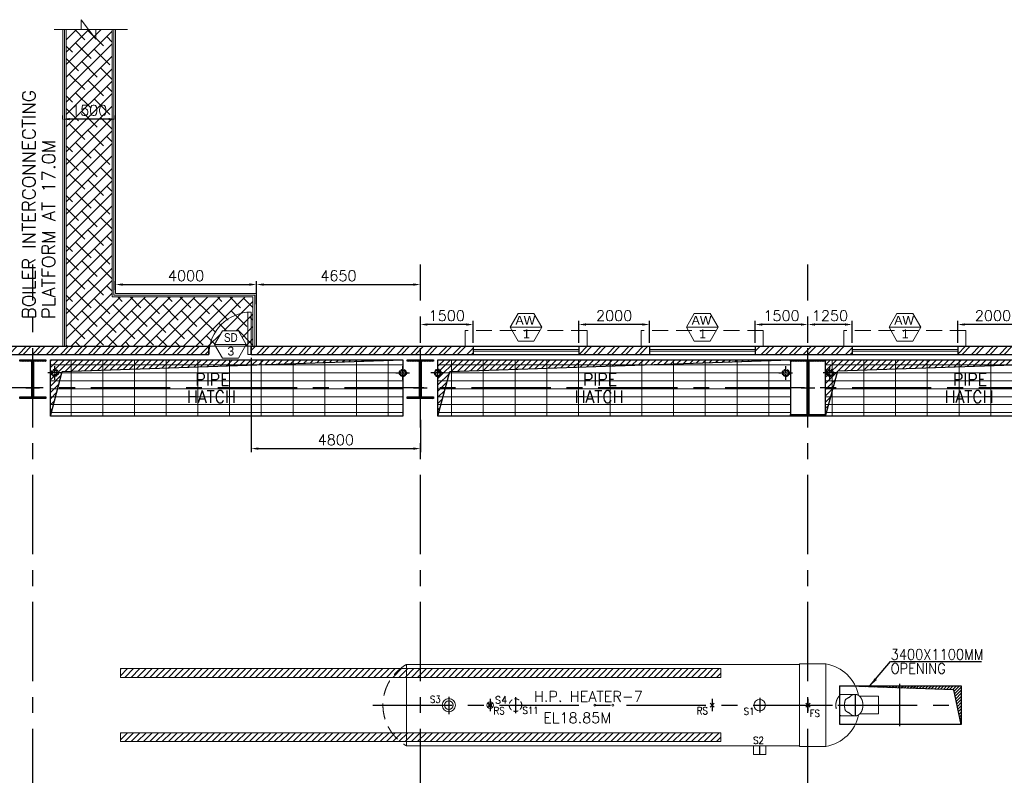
# Model space of a CAD drawing. Header units: inches. Extents: x 0 to 1564127, y -23460 to 23144100.
# Tile 112 of 215: x 459343 to 487286, y 126735 to 148170. Entities that reach past the tile are written whole.
import ezdxf
from ezdxf.enums import TextEntityAlignment as Align

# ---------------------------------------------------------------- set-up
doc = ezdxf.new("R2010")
doc.units = ezdxf.units.IN
doc.header["$LTSCALE"] = 1800
doc.header["$MEASUREMENT"] = 0
for name, pattern in [('1 NORTH ELEVATION$0$NORTH ELEVATION$0$HIDDEN', [0.375, 0.25, -0.125]), ('CENTER', [2, 1.25, -0.25, 0.25, -0.25]), ('CENTER2', [1.125, 0.75, -0.125, 0.125, -0.125]), ('HIDDEN', [0.375, 0.25, -0.125]), ('HIDDEN2', [0.1875, 0.125, -0.0625])]:
    doc.linetypes.add(name, pattern=pattern)
doc.layers.get('0').update_dxf_attribs({"color": 253, "lineweight": 9})
for name, color, linetype, lineweight in [('2CON', 1, 'Continuous', 13), ('A-CHEQUERED PLATE HATCH', 252, 'Continuous', 9), ('A-DOOR', 31, 'Continuous', 9), ('A-REMOVABLE GRATING', 252, 'Continuous', 9), ('A-WIN TAG', 3, 'Continuous', 13), ('A-WIN TAG TEXT', 3, 'Continuous', 13), ('EQUIP', 8, 'HIDDEN', 9), ('STAIR', 2, 'Continuous', 18), ('STEEL', 231, 'Continuous', 18), ('SUNSHADE', 2, '1 NORTH ELEVATION$0$NORTH ELEVATION$0$HIDDEN', 13), ('WALL HATCH', 251, 'Continuous', 13), ('WINDOW', 3, 'Continuous', 13)]:
    doc.layers.add(name, color=color, linetype=linetype, lineweight=lineweight)
for name, color, linetype in [('CEN', 2, 'CENTER'), ('COL', 1, 'Continuous'), ('DIM', 4, 'Continuous'), ('GRID', 251, 'CENTER'), ('OPENING', 40, 'Continuous'), ('RAIN WATER', 6, 'Continuous'), ('TEXT', 3, 'Continuous'), ('WALL', 6, 'Continuous'), ('WALL1', 6, 'Continuous')]:
    doc.layers.add(name, color=color, linetype=linetype)
doc.styles.add('ROAMNS', font='ROMANS.shx')
doc.styles.add('ROMANS', font='romans.shx')
doc.styles.get("Standard").update_dxf_attribs({"font": 'arial.ttf'})
doc.linetypes.add('FENCELINE1', pattern='A,0.25,-0.1,[133,ltypeshp.shx,S=0.1,R=0,X=-0.1,Y=0],-0.1,1', length=1.45)
doc.dimstyles.new('DIM INT 1', dxfattribs={"dimtxt": 300, "dimasz": 200, "dimexe": 100, "dimexo": 100, "dimgap": 100, "dimtad": 1, "dimdec": 0, "dimzin": 13, "dimdsep": 46, "dimlunit": 5, "dimtxsty": 'ROAMNS', "dimblk1": 'CLOSEDBLANK', "dimcen": 0.09, "dimclrd": 9, "dimclre": 9, "dimclrt": 4, "dimadec": 0, "dimazin": 0, "dimtfac": 1, "dimtdec": 0, "dimtix": 1, "dimtmove": 2, "dimatfit": 3, "dimfxl": 1, "dimtolj": 1, "dimtzin": 13, "dimarcsym": 0})
doc.dimstyles.new('STANDARD1', dxfattribs={"dimtxt": 300, "dimasz": 250, "dimexe": 0, "dimexo": 0, "dimgap": 80, "dimtad": 1, "dimdec": 0, "dimzin": 0, "dimdsep": 46, "dimtxsty": 'ROMANS', "dimcen": 0, "dimclrd": 4, "dimclre": 4, "dimclrt": 7, "dimadec": 0, "dimazin": 0, "dimtfac": 0.09, "dimtdec": 0, "dimtix": 1, "dimtofl": 0, "dimtmove": 0, "dimatfit": 3, "dimfxl": 1, "dimtolj": 1, "dimtzin": 0, "dimarcsym": 0})

# ---------------------------------------------------------------- blocks, each defined once
blk = doc.blocks.new('C-ROW COLUMN (above17m)')
at = {"layer": 'COL'}
h = blk.add_hatch(dxfattribs=at)
h.set_pattern_fill('ANSI31', color=256, scale=200, style=0)
h.set_pattern_definition([(45, (-78771.347, -120071.694), (-17.6776695, 17.6776695), [])])
h.paths.add_polyline_path([(22, 755), (-22, 755), (-22, -255), (22, -255)])
h.paths.add_polyline_path([(370, -300), (370, -255), (-370, -255), (-370, -300)])
h.paths.add_polyline_path([(-370, 800), (-370, 755), (370, 755), (370, 800)])
at = {"layer": 'CEN'}
for p, q in [((0, -300), (0, 800)), ((-192, 0), (192, 0))]:
    blk.add_line(p, q, dxfattribs=at)
at = {"layer": 'COL'}
for points in [[(-370, 800), (370, 800), (370, 755), (-370, 755)], [(-22, 755), (22, 755), (22, -255), (-22, -255)], [(-370, -255), (370, -255), (370, -300), (-370, -300)]]:
    blk.add_lwpolyline(points, close=True, dxfattribs=at)
blk = doc.blocks.new('RWDP')
at = {"layer": 'RAIN WATER', "linetype": 'CENTER2', "ltscale": 0.05}
for p, q in [((495, -425), (495, -825)), ((695, -625), (295, -625))]:
    blk.add_line(p, q, dxfattribs=at)
at = {"layer": 'RAIN WATER', "linetype": 'HIDDEN2', "ltscale": 0.25}
blk.add_circle((495, -625), 100, dxfattribs=at)
at = {"layer": 'RAIN WATER', "ltscale": 0.25}
blk.add_circle((495, -625), 75, dxfattribs=at)
blk = doc.blocks.new('*D1092')
at = {"layer": 'Defpoints', "color": 0, "transparency": 16777216}
for p in [(460564, 145349), (460564, 145249), (462064, 145249)]:
    blk.add_point(p, dxfattribs=at)
at = {"layer": 'DIM', "color": 9, "lineweight": -2, "transparency": 16777216}
for p, q in [((460564, 145349), (460564, 145449)), ((461864, 145349), (460764, 145349)), ((462064, 145349), (462064, 145449))]:
    blk.add_line(p, q, dxfattribs=at)
at = {"layer": 'DIM', "color": 9, "transparency": 16777216}
for points in [[(460764, 145383), (460764, 145316), (460564, 145349)], [(461864, 145383), (461864, 145316), (462064, 145349)]]:
    blk.add_solid(points, dxfattribs=at)
at = {"layer": 'DIM', "color": 4, "transparency": 16777216, "insert": (461314, 145599), "char_height": 300, "attachment_point": 5, "style": 'ROAMNS'}
blk.add_mtext('\\A1;1500', dxfattribs=at)
blk = doc.blocks.new('_ClosedBlank')
at = {"color": 0, "linetype": 'ByBlock', "lineweight": -2}
for p, q in [((-1, 0.17), (0, 0)), ((-1, 0.17), (-1, -0.17)), ((0, 0), (-1, -0.17))]:
    blk.add_line(p, q, dxfattribs=at)
blk = doc.blocks.new('*D1093')
at = {"layer": 'Defpoints', "color": 0, "transparency": 16777216}
for p in [(466064, 140657), (462064, 140405), (466064, 140405)]:
    blk.add_point(p, dxfattribs=at)
at = {"layer": 'DIM', "color": 9, "lineweight": -2, "transparency": 16777216}
for p, q in [((462064, 140505), (462064, 140757)), ((462264, 140657), (465864, 140657)), ((466064, 140505), (466064, 140757))]:
    blk.add_line(p, q, dxfattribs=at)
at = {"layer": 'DIM', "color": 9, "transparency": 16777216}
for points in [[(462264, 140690), (462264, 140624), (462064, 140657)], [(465864, 140690), (465864, 140624), (466064, 140657)]]:
    blk.add_solid(points, dxfattribs=at)
at = {"layer": 'DIM', "color": 4, "transparency": 16777216, "insert": (464064, 140907), "char_height": 300, "attachment_point": 5, "style": 'ROAMNS'}
blk.add_mtext('\\A1;4000', dxfattribs=at)
blk = doc.blocks.new('*D1091')
at = {"layer": 'Defpoints', "color": 0, "transparency": 16777216}
for p in [(470714, 140657), (466064, 140005), (470714, 140122)]:
    blk.add_point(p, dxfattribs=at)
at = {"layer": 'DIM', "color": 9, "lineweight": -2, "transparency": 16777216}
for p, q in [((466064, 140105), (466064, 140757)), ((466264, 140657), (470514, 140657)), ((470714, 140222), (470714, 140757))]:
    blk.add_line(p, q, dxfattribs=at)
at = {"layer": 'DIM', "color": 9, "transparency": 16777216}
for points in [[(466264, 140690), (466264, 140624), (466064, 140657)], [(470514, 140690), (470514, 140624), (470714, 140657)]]:
    blk.add_solid(points, dxfattribs=at)
at = {"layer": 'DIM', "color": 4, "transparency": 16777216, "insert": (468389, 140907), "char_height": 300, "attachment_point": 5, "style": 'ROAMNS'}
blk.add_mtext('\\A1;4650', dxfattribs=at)
blk = doc.blocks.new('M_Door Single - 1200 x 2100mm D1-Level 1')
at = {"layer": 'A-DOOR'}
for p, q in [((500, 115), (500, 1315)), ((600, 1315), (500, 1315)), ((600, 115), (600, 1315)), ((600, 115), (500, 115))]:
    blk.add_line(p, q, dxfattribs=at)
blk.add_arc((600, 115), 1200, 90, 180, dxfattribs=at)
blk = doc.blocks.new('*D1111')
at = {"layer": 'Defpoints', "color": 0, "transparency": 16777216}
for p in [(465914, 138675), (470714, 136922), (470714, 136003)]:
    blk.add_point(p, dxfattribs=at)
at = {"layer": 'DIM', "color": 9, "lineweight": -2, "transparency": 16777216}
for p, q in [((465914, 138575), (465914, 135903)), ((470714, 136822), (470714, 135903)), ((466114, 136003), (470514, 136003))]:
    blk.add_line(p, q, dxfattribs=at)
at = {"layer": 'DIM', "color": 9, "transparency": 16777216}
for points in [[(466114, 136036), (466114, 135970), (465914, 136003)], [(470514, 136036), (470514, 135970), (470714, 136003)]]:
    blk.add_solid(points, dxfattribs=at)
at = {"layer": 'DIM', "color": 4, "transparency": 16777216, "insert": (468314, 136253), "char_height": 300, "attachment_point": 5, "style": 'ROAMNS'}
blk.add_mtext('\\A1;4800', dxfattribs=at)
blk = doc.blocks.new('*D1193')
at = {"layer": 'Defpoints', "color": 0, "transparency": 16777216}
for p in [(480214, 139523), (480214, 138905), (481714, 138905)]:
    blk.add_point(p, dxfattribs=at)
at = {"layer": 'DIM', "color": 9, "lineweight": -2, "transparency": 16777216}
for p, q in [((480214, 139005), (480214, 139623)), ((481514, 139523), (480414, 139523)), ((481714, 139005), (481714, 139623))]:
    blk.add_line(p, q, dxfattribs=at)
at = {"layer": 'DIM', "color": 9, "transparency": 16777216}
for points in [[(480414, 139556), (480414, 139490), (480214, 139523)], [(481514, 139556), (481514, 139490), (481714, 139523)]]:
    blk.add_solid(points, dxfattribs=at)
at = {"layer": 'DIM', "color": 4, "transparency": 16777216, "insert": (480964, 139773), "char_height": 300, "attachment_point": 5, "style": 'ROAMNS'}
blk.add_mtext('\\A1;1500', dxfattribs=at)
blk = doc.blocks.new('*D1194')
at = {"layer": 'Defpoints', "color": 0, "transparency": 16777216}
for p in [(470714, 139523), (470714, 138905), (472214, 138905)]:
    blk.add_point(p, dxfattribs=at)
at = {"layer": 'DIM', "color": 9, "lineweight": -2, "transparency": 16777216}
for p, q in [((470714, 139005), (470714, 139623)), ((472014, 139523), (470914, 139523)), ((472214, 139005), (472214, 139623))]:
    blk.add_line(p, q, dxfattribs=at)
at = {"layer": 'DIM', "color": 9, "transparency": 16777216}
for points in [[(470914, 139556), (470914, 139490), (470714, 139523)], [(472014, 139556), (472014, 139490), (472214, 139523)]]:
    blk.add_solid(points, dxfattribs=at)
at = {"layer": 'DIM', "color": 4, "transparency": 16777216, "insert": (471464, 139773), "char_height": 300, "attachment_point": 5, "style": 'ROAMNS'}
blk.add_mtext('\\A1;1500', dxfattribs=at)
blk = doc.blocks.new('*D1197')
at = {"layer": 'Defpoints', "color": 0, "transparency": 16777216}
for p in [(475214, 139523), (475214, 138905), (477214, 138905)]:
    blk.add_point(p, dxfattribs=at)
at = {"layer": 'DIM', "color": 9, "lineweight": -2, "transparency": 16777216}
for p, q in [((475214, 139005), (475214, 139623)), ((477014, 139523), (475414, 139523)), ((477214, 139005), (477214, 139623))]:
    blk.add_line(p, q, dxfattribs=at)
at = {"layer": 'DIM', "color": 9, "transparency": 16777216}
for points in [[(475414, 139556), (475414, 139490), (475214, 139523)], [(477014, 139556), (477014, 139490), (477214, 139523)]]:
    blk.add_solid(points, dxfattribs=at)
at = {"layer": 'DIM', "color": 4, "transparency": 16777216, "insert": (476214, 139773), "char_height": 300, "attachment_point": 5, "style": 'ROAMNS'}
blk.add_mtext('\\A1;2000', dxfattribs=at)
blk = doc.blocks.new('*D1192')
at = {"layer": 'Defpoints', "color": 0, "transparency": 16777216}
for p in [(481714, 139523), (481714, 138905), (482964, 138905)]:
    blk.add_point(p, dxfattribs=at)
at = {"layer": 'DIM', "color": 9, "lineweight": -2, "transparency": 16777216}
for p, q in [((481714, 139005), (481714, 139623)), ((482764, 139523), (481914, 139523)), ((482964, 139005), (482964, 139623))]:
    blk.add_line(p, q, dxfattribs=at)
at = {"layer": 'DIM', "color": 9, "transparency": 16777216}
for points in [[(481914, 139556), (481914, 139490), (481714, 139523)], [(482764, 139556), (482764, 139490), (482964, 139523)]]:
    blk.add_solid(points, dxfattribs=at)
at = {"layer": 'DIM', "color": 4, "transparency": 16777216, "insert": (482339, 139773), "char_height": 300, "attachment_point": 5, "style": 'ROAMNS'}
blk.add_mtext('\\A1;1250', dxfattribs=at)
blk = doc.blocks.new('*D1196')
at = {"layer": 'Defpoints', "color": 0, "transparency": 16777216}
for p in [(485964, 139523), (485964, 138905), (487964, 138905)]:
    blk.add_point(p, dxfattribs=at)
at = {"layer": 'DIM', "color": 9, "lineweight": -2, "transparency": 16777216}
for p, q in [((485964, 139005), (485964, 139623)), ((487764, 139523), (486164, 139523)), ((487964, 139005), (487964, 139623))]:
    blk.add_line(p, q, dxfattribs=at)
at = {"layer": 'DIM', "color": 9, "transparency": 16777216}
for points in [[(486164, 139556), (486164, 139490), (485964, 139523)], [(487764, 139556), (487764, 139490), (487964, 139523)]]:
    blk.add_solid(points, dxfattribs=at)
at = {"layer": 'DIM', "color": 4, "transparency": 16777216, "insert": (486964, 139773), "char_height": 300, "attachment_point": 5, "style": 'ROAMNS'}
blk.add_mtext('\\A1;2000', dxfattribs=at)

msp = doc.modelspace()

# ---------------------------------------------------------------- hatches: boundary and pattern name
at = {"layer": 'A-CHEQUERED PLATE HATCH', "linetype": 'Continuous'}
h = msp.add_hatch(dxfattribs=at)
h.set_pattern_fill('ANSI38', color=256, scale=2000, angle=180, style=0)
h.set_pattern_definition([(225, (-62862.1, -16359.58), (176.7767, -176.7767), []), (315, (-62862.1, -16359.58), (530.33009, -176.7767), [625, -375])])
h.paths.add_polyline_path([(465773.45, 138953.88), (465745.41, 138905.31), (465963.7, 138905.31), (465963.7, 140305.31), (461963.7, 140305.31), (461963.7, 147889.51), (460663.7, 147889.51), (460663.7, 138905.31), (464901.49, 138905.31), (464873.45, 138953.88), (465098.45, 139343.59), (465548.45, 139343.59)])
at = {"layer": 'A-REMOVABLE GRATING'}
h = msp.add_hatch(dxfattribs=at)
h.set_pattern_fill('GRATE', color=256, scale=7200, style=0)
h.paths.add_polyline_path([(460213.7, 138525.31), (470213.7, 138525.31), (470213.7, 136925.31), (460213.7, 136925.31)])
h.paths.add_polyline_path([(464404.67, 137702.49), (465562.51, 137702.49), (465562.51, 138227.49), (464404.67, 138227.49)], flags=24)
h.paths.add_polyline_path([(464063.39, 137210.84), (465658.05, 137210.84), (465658.05, 137735.84), (464063.39, 137735.84)], flags=24)
h = msp.add_hatch(dxfattribs=at)
h.set_pattern_fill('GRATE', color=256, scale=7200, style=0)
h.paths.add_polyline_path([(471213.7, 138525.31), (481213.7, 138525.31), (481213.7, 136925.31), (471213.7, 136925.31)])
h.paths.add_polyline_path([(475404.67, 137702.49), (476562.51, 137702.49), (476562.51, 138227.49), (475404.67, 138227.49)], flags=24)
h.paths.add_polyline_path([(475063.39, 137210.84), (476658.05, 137210.84), (476658.05, 137735.84), (475063.39, 137735.84)], flags=24)
h = msp.add_hatch(dxfattribs=at)
h.set_pattern_fill('GRATE', color=256, scale=7200, style=0)
h.paths.add_polyline_path([(482213.7, 138525.31), (491713.7, 138525.31), (491713.7, 136925.31), (482213.7, 136925.31)])
h.paths.add_polyline_path([(485563.39, 137210.84), (487158.05, 137210.84), (487158.05, 137735.84), (485563.39, 137735.84)], flags=24)
h.paths.add_polyline_path([(485904.67, 137702.49), (487062.51, 137702.49), (487062.51, 138227.49), (485904.67, 138227.49)], flags=24)
at = {"layer": 'COL'}
h = msp.add_hatch(dxfattribs=at)
h.set_pattern_fill('ANSI31', color=256, scale=200, style=0)
h.set_pattern_definition([(45, (402942.356, 17653.616), (-17.6776695, 17.6776695), [])])
h.paths.add_polyline_path([(482208.7, 138525.31), (481218.7, 138525.31), (481218.7, 138480.31), (482208.7, 138480.31)])
h.paths.add_polyline_path([(481736.2, 138480.31), (481691.2, 138480.31), (481691.2, 136970.31), (481736.2, 136970.31)])
h.paths.add_polyline_path([(482208.7, 136970.31), (481218.7, 136970.31), (481218.7, 136925.31), (482208.7, 136925.31)])
at = {"layer": 'OPENING'}
h = msp.add_hatch(dxfattribs=at)
h.set_pattern_fill('ANSI31', color=8, scale=1000, style=0)
h.paths.add_polyline_path([(470213.7, 138525.31), (460213.7, 138525.31), (460213.7, 137725.31), (460428.06, 137725.31), (460552.02, 138187.92)])
h.paths.add_polyline_path([(460428.06, 137725.31), (460213.7, 137725.31), (460213.7, 136925.31)])
h = msp.add_hatch(dxfattribs=at)
h.set_pattern_fill('ANSI31', color=8, scale=1000, style=0)
h.paths.add_polyline_path([(481213.7, 138525.31), (471213.7, 138525.31), (471213.7, 137725.31), (471428.06, 137725.31), (471552.02, 138187.92)])
h.paths.add_polyline_path([(471428.06, 137725.31), (471213.7, 137725.31), (471213.7, 136925.31)])
h = msp.add_hatch(dxfattribs=at)
h.set_pattern_fill('ANSI31', color=8, scale=1000, style=0)
h.paths.add_polyline_path([(491713.7, 138525.31), (482213.7, 138525.31), (482213.7, 137725.31), (482428.06, 137725.31), (482556.74, 138205.54)])
h.paths.add_polyline_path([(482428.06, 137725.31), (482213.7, 137725.31), (482213.7, 136925.31)])
h = msp.add_hatch(dxfattribs=at)
h.set_pattern_fill('ANSI31', color=8, scale=500, style=0)
h.set_pattern_definition([(45, (484313.7, 128725.31), (-44.1942, 44.1942), [])])
h.paths.add_polyline_path([(486063.7, 129275.31), (484313.7, 129275.31), (484313.7, 129215.94), (485853.94, 129162.16), (486063.7, 128175.31)])
h.paths.add_polyline_path([(484313.7, 129275.31), (482613.71, 129275.31), (484313.7, 129215.94)])
at = {"layer": 'STEEL'}
h = msp.add_hatch(dxfattribs=at)
h.set_pattern_fill('ANSI31', color=256, scale=1000, style=0)
h.set_pattern_definition([(45, (460210.32, 129162.03), (-88.38835, 88.38835), [])])
h.paths.add_polyline_path([(462200.7, 129760.31), (462200.7, 129510.31), (479243.57, 129510.31), (479243.57, 129760.31)])
h = msp.add_hatch(dxfattribs=at)
h.set_pattern_fill('ANSI31', color=256, scale=1000, style=0)
h.set_pattern_definition([(45, (460210.32, 127342.03), (-88.38835, 88.38835), [])])
h.paths.add_polyline_path([(462200.7, 127940.31), (462200.7, 127690.31), (479243.57, 127690.31), (479243.57, 127940.31)])
at = {"layer": 'WALL HATCH'}
h = msp.add_hatch(dxfattribs=at)
h.set_pattern_fill('ANSI32', color=256, scale=750, style=0)
h.set_pattern_definition([(45, (-38000.13, -44411.74), (-198.87378, 198.87378), []), (45, (-37867.55, -44411.74), (-198.87378, 198.87378), [])])
h.paths.add_polyline_path([(441713.7, 138905.31), (441713.7, 138675.31), (464713.7, 138675.31), (464713.7, 138905.31)])
h.paths.add_polyline_path([(424963.7, 138905.31), (424963.7, 138675.31), (430113.7, 138675.31), (430113.7, 138905.31)])
h.paths.add_polyline_path([(419963.7, 138905.31), (419963.7, 138675.31), (421963.7, 138675.31), (421963.7, 138905.31)])
h.paths.add_polyline_path([(435463.7, 138905.31), (435463.7, 138675.31), (438713.7, 138675.31), (438713.7, 138905.31)])
h.paths.add_polyline_path([(432463.7, 138675.31), (432463.7, 138905.31), (432113.7, 138905.31), (432113.7, 138675.31)])
h.paths.add_polyline_path([(410103.7, 138905.31), (410103.7, 138675.31), (416963.7, 138675.31), (416963.7, 138905.31)])
h.paths.add_polyline_path([(529063.7, 138905.31), (529063.7, 138675.31), (529403.7, 138675.31), (529403.7, 138905.31)])
h.paths.add_polyline_path([(472213.7, 138675.31), (472213.7, 138905.31), (465913.7, 138905.31), (465913.7, 138675.31)])
h.paths.add_polyline_path([(477213.7, 138675.31), (477213.7, 138905.31), (475213.7, 138905.31), (475213.7, 138675.31)])
h.paths.add_polyline_path([(482963.7, 138675.31), (482963.7, 138905.31), (480213.7, 138905.31), (480213.7, 138675.31)])
h.paths.add_polyline_path([(487963.7, 138675.31), (487963.7, 138905.31), (485963.7, 138905.31), (485963.7, 138675.31)])
h.paths.add_polyline_path([(493713.7, 138675.31), (493713.7, 138905.31), (490963.7, 138905.31), (490963.7, 138675.31)])
h.paths.add_polyline_path([(498713.7, 138675.31), (498713.7, 138905.31), (496713.7, 138905.31), (496713.7, 138675.31)])
h.paths.add_polyline_path([(507463.7, 138905.31), (507463.7, 138675.31), (512013.7, 138675.31), (512013.7, 138905.31)])
h.paths.add_polyline_path([(504463.7, 138675.31), (504463.7, 138905.31), (501713.7, 138905.31), (501713.7, 138675.31)])
h.paths.add_polyline_path([(523913.7, 138905.31), (523913.7, 138675.31), (528463.7, 138675.31), (528463.7, 138905.31)])
h.paths.add_polyline_path([(522173.95, 138905.31), (522173.95, 138675.31), (523313.7, 138675.31), (523313.7, 138905.31)])
h.paths.add_polyline_path([(521573.95, 138675.31), (521573.95, 138905.31), (513213.7, 138905.31), (513213.7, 138675.31)])

# ---------------------------------------------------------------- linework, layer by layer
at = {"layer": '2CON'}
for p, q in [((474163.7, 139443.35), (473263.7, 139443.35)), ((479163.7, 139443.35), (478263.7, 139443.35)), ((484913.7, 139443.35), (484013.7, 139443.35)), ((465773.45, 138953.88), (464873.45, 138953.88))]:
    msp.add_line(p, q, dxfattribs=at)
at = {"layer": 'A-CHEQUERED PLATE HATCH', "linetype": 'Continuous'}
msp.add_lwpolyline([(460663.7, 147889.51), (461963.7, 147889.51), (461963.7, 140305.31), (465963.7, 140305.31), (465963.7, 138905.31), (460663.7, 138905.31)], close=True, dxfattribs=at)
at = {"layer": 'A-WIN TAG'}
for points in [[(473488.7, 139833.07), (473263.7, 139443.35), (473488.7, 139053.64), (473938.7, 139053.64), (474163.7, 139443.35), (473938.7, 139833.07)], [(478488.7, 139833.07), (478263.7, 139443.35), (478488.7, 139053.64), (478938.7, 139053.64), (479163.7, 139443.35), (478938.7, 139833.07)], [(484238.7, 139833.07), (484013.7, 139443.35), (484238.7, 139053.64), (484688.7, 139053.64), (484913.7, 139443.35), (484688.7, 139833.07)], [(465098.45, 139343.59), (464873.45, 138953.88), (465098.45, 138564.17), (465548.45, 138564.17), (465773.45, 138953.88), (465548.45, 139343.59)]]:
    msp.add_lwpolyline(points, close=True, dxfattribs=at)
at = {"layer": 'CEN'}
for p, q in [((481713.7, 136925.31), (481713.7, 138525.31)), ((481522.13, 137725.31), (481905.27, 137725.31)), ((484313.7, 129325.31), (484313.7, 128125.31)), ((482563.7, 128725.31), (486063.7, 128725.31))]:
    msp.add_line(p, q, dxfattribs=at)
at = {"layer": 'CEN', "linetype": 'CENTER'}
for p, q in [((471523.7, 128965.73), (471523.7, 128473.66)), ((472693.7, 128900.31), (472693.7, 128550.31)), ((473413.7, 128950.31), (473413.7, 128500.31)), ((478993.7, 128900.31), (478993.7, 128550.31)), ((480343.7, 128935.31), (480343.7, 128515.31)), ((481713.7, 128900.31), (481713.7, 128550.31)), ((483048.7, 129030.31), (483048.7, 128420.31)), ((469362.39, 128725.31), (483763.7, 128725.31)), ((480343.7, 127325.31), (480343.7, 127570.31))]:
    msp.add_line(p, q, dxfattribs=at)
at = {"layer": 'COL'}
for points in [[(481218.7, 138525.31), (482208.7, 138525.31), (482208.7, 138480.31), (481218.7, 138480.31)], [(481691.2, 138480.31), (481736.2, 138480.31), (481736.2, 136970.31), (481691.2, 136970.31)], [(481218.7, 136970.31), (482208.7, 136970.31), (482208.7, 136925.31), (481218.7, 136925.31)]]:
    msp.add_lwpolyline(points, close=True, dxfattribs=at)
at = {"layer": 'EQUIP', "linetype": 'Continuous'}
for p, q in [((470319.7, 129880.31), (481473.7, 129880.31)), ((470319.7, 129880.31), (470319.7, 127570.31)), ((481473.7, 129895.31), (481473.7, 127555.31)), ((481473.7, 129895.31), (482223.7, 129895.31)), ((482223.7, 129895.31), (482223.7, 127555.31)), ((483182, 128975.31), (483718.7, 128975.31)), ((483718.7, 128975.31), (483718.7, 128475.31)), ((483182, 128475.31), (483718.7, 128475.31)), ((470319.7, 127570.31), (481473.7, 127570.31)), ((480165.7, 127325.31), (480165.7, 127570.31)), ((480521.7, 127325.31), (480521.7, 127570.31)), ((481473.7, 127555.31), (482223.7, 127555.31)), ((480521.7, 127325.31), (480165.7, 127325.31))]:
    msp.add_line(p, q, dxfattribs=at)
at = {"layer": 'EQUIP'}
for p, q in [((482646.18, 129030.31), (483048.7, 129030.31)), ((472753.89, 128664.99), (472633.52, 128785.63)), ((472752.12, 128783.69), (472635.29, 128666.93)), ((479053.89, 128664.99), (478933.52, 128785.63)), ((479052.12, 128783.69), (478935.29, 128666.93)), ((481773.89, 128664.99), (481653.52, 128785.63)), ((481772.12, 128783.69), (481655.29, 128666.93)), ((482646.18, 128420.31), (483048.7, 128420.31))]:
    msp.add_line(p, q, dxfattribs=at)
msp.add_lwpolyline([(483048.7, 129030.31, 0.18631126), (482921.83, 128981.33, 0.03650511), (482895.37, 128953.55, 0.03299081), (482777.65, 128885.7, 0.08488689), (482750.22, 128725.31, 0.08488689), (482777.65, 128564.92, 0.03299081), (482895.37, 128497.07, 0.03650511), (482921.83, 128469.29, 0.18631126), (483048.7, 128420.31, 0.18631126), (483175.58, 128469.29, 0.10177344), (483238.13, 128554.87, 0.06042162), (483263.78, 128635.62, 0.04676131), (483272.19, 128725.31, 0.04676131), (483263.78, 128815, 0.06042162), (483238.13, 128895.75, 0.10177344), (483175.58, 128981.33, 0.18631126)], format="xyb", close=True, dxfattribs=at)
at = {"layer": 'EQUIP', "linetype": 'Continuous'}
for centre, radius in [((471523.7, 128725.31), 187.5), ((471523.7, 128725.31), 124), ((472693.7, 128725.31), 94.5), ((480343.7, 128725.31), 162), ((472693.7, 128725.31), 44.5), ((475663.7, 128725.31), 30), ((475663.7, 128725.31), 30), ((476173.7, 128725.31), 30), ((476173.7, 128725.31), 30)]:
    msp.add_circle(centre, radius, dxfattribs=at)
at = {"layer": 'EQUIP', "linetype": 'HIDDEN', "ltscale": 0.3}
msp.add_circle((473413.7, 128725.31), 178, dxfattribs=at)
at = {"layer": 'EQUIP'}
for centre, radius, start, end in [((470984.14, 128725.31), 1332.48, 119.910566, 240.089434), ((482904.5, 128725.31), 399.69, 130.263053, 229.736947)]:
    msp.add_arc(centre, radius, start, end, dxfattribs=at)
at = {"layer": 'EQUIP', "linetype": 'Continuous'}
for centre, start, end in [((482033.87, 128770.99), 11.60303, 80.416608), ((482033.87, 128679.63), 279.583392, 348.39697)]:
    msp.add_arc(centre, 1140.23, start, end, dxfattribs=at)
at = {"layer": 'GRID'}
for p, q in [((459713.7, 86204.51), (459713.7, 141225.31)), ((459713.7, 86204.51), (459713.7, 141225.31)), ((470713.7, 86204.51), (470713.7, 141225.31)), ((470713.7, 86204.51), (470713.7, 141225.31)), ((481713.7, 86204.51), (481713.7, 141225.31)), ((481713.7, 86204.51), (481713.7, 141225.31)), ((532013.7, 137725.31), (396913.7, 137725.31)), ((532013.7, 137725.31), (396913.7, 137725.31))]:
    msp.add_line(p, q, dxfattribs=at)
at = {"layer": 'OPENING'}
for points in [[(460213.7, 138525.31), (470213.7, 138525.31), (470213.7, 136925.31), (460213.7, 136925.31)], [(471213.7, 138525.31), (481213.7, 138525.31), (481213.7, 136925.31), (471213.7, 136925.31)], [(482213.7, 138525.31), (491713.7, 138525.31), (491713.7, 136925.31), (482213.7, 136925.31)], [(482613.7, 129275.31), (486063.7, 129275.31), (486063.7, 128175.31), (482613.7, 128175.31)]]:
    msp.add_lwpolyline(points, close=True, dxfattribs=at)
for points in [[(460213.7, 136925.31), (460552.02, 138187.92), (470213.7, 138525.31)], [(471213.7, 136925.31), (471552.02, 138187.92), (481213.7, 138525.31)], [(482213.7, 136925.31), (482556.74, 138205.54), (491713.7, 138525.31)], [(486063.7, 128175.31), (485853.94, 129162.16), (482613.71, 129275.31)]]:
    msp.add_lwpolyline(points, dxfattribs=at)
at = {"layer": 'RAIN WATER', "linetype": 'CENTER2', "ltscale": 0.05}
for p, q in [((460338.7, 137950.31), (460338.7, 138350.31)), ((481088.7, 137950.31), (481088.7, 138350.31)), ((482338.7, 137950.31), (482338.7, 138350.31)), ((460538.7, 138150.31), (460138.7, 138150.31)), ((480888.7, 138150.31), (481288.7, 138150.31)), ((482538.7, 138150.31), (482138.7, 138150.31))]:
    msp.add_line(p, q, dxfattribs=at)
at = {"layer": 'RAIN WATER', "linetype": 'HIDDEN2', "ltscale": 0.25}
for centre in [(460338.7, 138150.31), (481088.7, 138150.31), (482338.7, 138150.31)]:
    msp.add_circle(centre, 100, dxfattribs=at)
at = {"layer": 'RAIN WATER', "ltscale": 0.25}
for centre in [(460338.7, 138150.31), (481088.7, 138150.31), (482338.7, 138150.31)]:
    msp.add_circle(centre, 75, dxfattribs=at)
at = {"layer": 'STAIR', "linetype": 'FENCELINE1', "ltscale": 0.25}
for p, q in [((460613.7, 138905.31), (460613.7, 147889.51)), ((462013.7, 140355.31), (462013.7, 147889.51)), ((466013.7, 140355.31), (462013.7, 140355.31)), ((466013.7, 138905.31), (466013.7, 140355.31))]:
    msp.add_line(p, q, dxfattribs=at)
at = {"layer": 'STEEL'}
for p, q in [((460563.7, 138905.31), (460563.7, 147889.51)), ((462063.7, 140405.31), (462063.7, 147889.51)), ((466063.7, 140405.31), (462063.7, 140405.31)), ((466063.7, 138905.31), (466063.7, 140405.31))]:
    msp.add_line(p, q, dxfattribs=at)
msp.add_lwpolyline([(460318.69, 147889.51), (461091.19, 147889.51), (461091.19, 148170.26), (461506.17, 147615.15), (461506.17, 147889.51), (462399.97, 147889.51)], dxfattribs=at)
for points in [[(479243.7, 129510.31), (462200.7, 129510.31), (462200.7, 129760.31), (479243.7, 129760.31)], [(479243.7, 127690.31), (462200.7, 127690.31), (462200.7, 127940.31), (479243.7, 127940.31)]]:
    msp.add_lwpolyline(points, close=True, dxfattribs=at)
at = {"layer": 'SUNSHADE'}
for points in [[(475443.7, 138905.33), (475443.7, 139355.33), (471983.7, 139355.33), (471983.7, 138905.33)], [(480443.7, 138905.21), (480443.7, 139355.21), (476983.7, 139355.21), (476983.7, 138905.21)], [(486193.7, 138905.33), (486193.7, 139355.33), (482733.7, 139355.33), (482733.7, 138905.33)]]:
    msp.add_lwpolyline(points, dxfattribs=at)
at = {"layer": 'WALL'}
for p, q in [((435463.7, 138905.31), (464713.7, 138905.31)), ((464713.7, 138675.31), (464713.7, 138905.31)), ((465913.7, 138905.31), (512013.7, 138905.31)), ((465913.7, 138675.31), (465913.7, 138905.31)), ((472213.7, 138905.23), (472213.7, 138675.23)), ((475213.7, 138905.23), (475213.7, 138675.23)), ((477213.7, 138905.21), (477213.7, 138675.21)), ((480213.7, 138905.21), (480213.7, 138675.21)), ((482963.7, 138905.23), (482963.7, 138675.23)), ((485963.7, 138905.23), (485963.7, 138675.23)), ((435463.7, 138675.31), (464713.7, 138675.31)), ((465913.7, 138675.31), (512013.7, 138675.31))]:
    msp.add_line(p, q, dxfattribs=at)
at = {"layer": 'WALL', "ltscale": 0.25}
for p, q in [((472213.7, 138905.3), (472213.7, 138675.1)), ((475213.7, 138905.29), (475213.7, 138675.1)), ((477213.7, 138905.28), (477213.7, 138675.1)), ((480213.7, 138905.26), (480213.7, 138675.1)), ((482963.7, 138905.3), (482963.7, 138675.1)), ((485963.7, 138905.29), (485963.7, 138675.1))]:
    msp.add_line(p, q, dxfattribs=at)
at = {"layer": 'WALL1'}
for p, q in [((464713.7, 138905.31), (464713.7, 138675.31)), ((464713.7, 138675.31), (464713.7, 138905.31)), ((465913.7, 138905.31), (465913.7, 138675.31)), ((465913.7, 138675.31), (465913.7, 138905.31))]:
    msp.add_line(p, q, dxfattribs=at)
at = {"layer": 'WINDOW', "ltscale": 100}
for p, q in [((475213.7, 138816.61), (472213.7, 138816.61)), ((475213.7, 138766.61), (472213.7, 138766.61)), ((480213.7, 138816.59), (477213.7, 138816.59)), ((480213.7, 138766.59), (477213.7, 138766.59)), ((485963.7, 138816.61), (482963.7, 138816.61)), ((485963.7, 138766.61), (482963.7, 138766.61))]:
    msp.add_line(p, q, dxfattribs=at)
for points in [[(472213.7, 138675.23), (472213.7, 138905.23), (475213.7, 138905.23), (475213.7, 138675.23)], [(477213.7, 138675.21), (477213.7, 138905.21), (480213.7, 138905.21), (480213.7, 138675.21)], [(482963.7, 138675.23), (482963.7, 138905.23), (485963.7, 138905.23), (485963.7, 138675.23)]]:
    msp.add_lwpolyline(points, close=True, dxfattribs=at)

# ---------------------------------------------------------------- block references
for p in [(459713.7, 137725.31), (470713.7, 137725.31)]:
    msp.add_blockref('C-ROW COLUMN (above17m)', p)
at = {"layer": 'A-DOOR'}
msp.add_blockref('M_Door Single - 1200 x 2100mm D1-Level 1', (465313.7, 138560.31), dxfattribs=at)
at = {"layer": 'RAIN WATER', "rotation": 180}
msp.add_blockref('RWDP', (470713.7, 137525.31), dxfattribs=at)
at = {"layer": 'RAIN WATER', "xscale": -1, "rotation": 180}
msp.add_blockref('RWDP', (470713.7, 137525.31), dxfattribs=at)

# ---------------------------------------------------------------- texts
at = {"layer": 'A-WIN TAG TEXT'}
for s, p in [('AW', (473694.01, 139643.3)), ('AW', (478694.01, 139643.3)), ('AW', (484444.01, 139643.3)), ('1', (473725.29, 139257.49)), ('1', (478725.29, 139257.49)), ('1', (484475.29, 139257.49)), ('3', (465335.04, 138768.01))]:
    msp.add_text(s, height=250, dxfattribs=at).set_placement(p, align=Align.MIDDLE)
at = {"layer": 'A-WIN TAG TEXT', "width": 0.8}
msp.add_text('SD', height=250, dxfattribs=at).set_placement((465334.8, 139153.83), align=Align.MIDDLE)
at = {"layer": 'EQUIP', "linetype": 'Continuous', "style": 'ROMANS', "width": 0.9}
for s, p in [('S3', (470983.76, 128792.75)), ('RS', (472791.26, 128464.62)), ('S11', (473609.6, 128479.57)), ('RS', (478556.6, 128464.62)), ('S1', (479890.07, 128449.24)), ('FS', (481762.48, 128390.44)), ('S2', (480155.7, 127624.47))]:
    msp.add_text(s, height=200, dxfattribs=at).set_placement(p)
at = {"layer": 'EQUIP', "linetype": 'Continuous', "insert": (472833.72, 128775.31), "char_height": 200, "attachment_point": 7, "style": 'ROMANS'}
msp.add_mtext('\\A1;S4', dxfattribs=at)
at = {"layer": 'TEXT', "color": 3, "style": 'ROMANS'}
for s, height, width, p in [(' PIPE', 350, 0.936038, (464102.15, 137789.99, -1000)), (' PIPE', 350, 0.936038, (475102.15, 137789.99, -1000)), (' PIPE', 350, 0.936038, (485602.15, 137789.99, -1000)), ('HATCH', 350, 0.936038, (464088.49, 137298.34)), ('HATCH', 350, 0.936038, (475088.49, 137298.34)), ('HATCH', 350, 0.936038, (485588.49, 137298.34)), ('3400X1100MM', 300, 0.9, (484060.69, 130013.68)), ('OPENING', 300, 0.9, (484060.69, 129613.68))]:
    msp.add_text(s, height=height, dxfattribs=dict(at, width=width)).set_placement(p)
for s, p in [('H.P. HEATER-7', (473937.94, 128820.31)), ('EL18.85M', (474200.77, 128214.38))]:
    msp.add_text(s, height=300, dxfattribs=at).set_placement(p)
at = {"layer": 'TEXT', "color": 3, "char_height": 375, "attachment_point": 4, "rotation": 90, "style": 'ROMANS'}
for s, insert in [('BOILER INTERCONNECTING', (459606.34, 139678.34)), ('PLATFORM AT 17.0M', (460164.12, 139678.34))]:
    msp.add_mtext(s, dxfattribs=dict(at, insert=insert))

# ---------------------------------------------------------------- dimensions: what is measured, and where the dimension line sits
at = {"layer": 'DIM'}
for base, p1, p2, picture, middle in [((460563.7, 145349.36), (462063.7, 145249.36), (460563.7, 145249.36), '*D1092', (461313.7, 145599.36)), ((466063.7, 140657.15), (462063.7, 140405.31), (466063.7, 140405.31), '*D1093', (464063.7, 140907.15)), ((470713.7, 140657.15), (466063.7, 140005.31), (470713.7, 140121.56), '*D1091', (468388.7, 140907.15)), ((470713.7, 136002.9), (465913.7, 138675.31), (470713.7, 136922.09), '*D1111', (468313.7, 136252.9))]:
    dim = msp.add_linear_dim(base=base, p1=p1, p2=p2, dimstyle='DIM INT 1', dxfattribs=at)
    dim.commit()
    dim.dimension.update_dxf_attribs({"geometry": picture, "text_midpoint": middle})
for base, p1, p2, picture, middle in [((470713.7, 139522.95), (472213.7, 138905.29), (470713.7, 138905.31), '*D1194', (471463.7, 139772.95)), ((475213.7, 139522.95), (477213.7, 138905.21), (475213.7, 138905.29), '*D1197', (476213.7, 139772.95)), ((480213.7, 139522.95), (481713.7, 138905.31), (480213.7, 138905.25), '*D1193', (480963.7, 139772.95)), ((481713.7, 139522.95), (482963.7, 138905.29), (481713.7, 138905.31), '*D1192', (482338.7, 139772.95)), ((485963.7, 139522.95), (487963.7, 138905.21), (485963.7, 138905.29), '*D1196', (486963.7, 139772.95))]:
    dim = msp.add_linear_dim(base=base, p1=p1, p2=p2, dimstyle='DIM INT 1', override={"dimtmove": 0}, dxfattribs=at)
    dim.commit()
    dim.dimension.update_dxf_attribs({"geometry": picture, "text_midpoint": middle})

# ---------------------------------------------------------------- leaders
msp.add_leader([(483474.19, 129275.31), (484060.69, 129963.68), (486635.32, 129963.68)], dimstyle='STANDARD1', dxfattribs=at)

doc.saveas('drawing.dxf')
